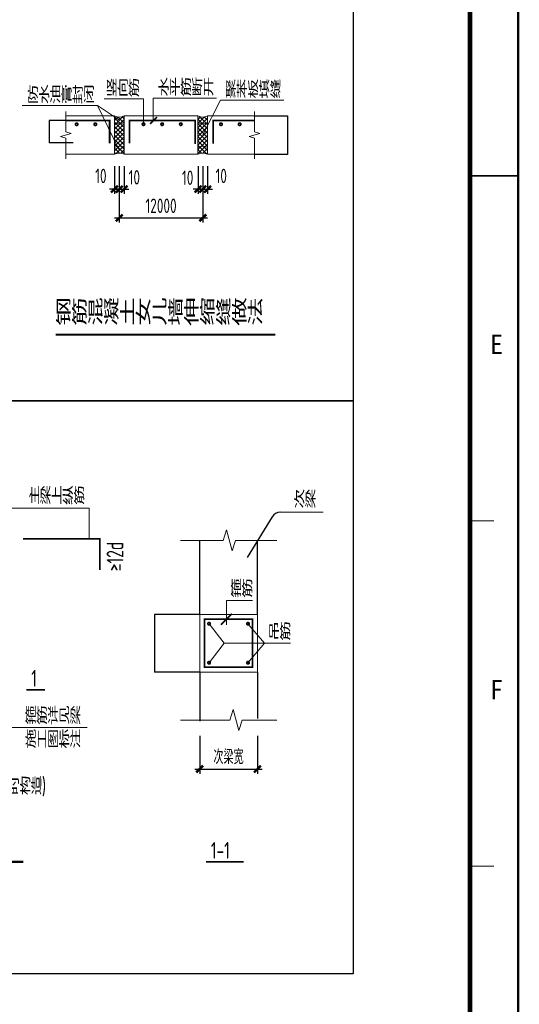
# Model space of a CAD drawing. Extents: x -294221 to 474257, y -25219 to 114942.
# Tile 8 of 69: x -84358 to -73969, y 1221 to 21686. Entities that reach past the tile are written whole.
import ezdxf
from ezdxf.enums import TextEntityAlignment as Align

# ---------------------------------------------------------------- set-up
doc = ezdxf.new("R2010")
doc.units = 0
doc.header["$LTSCALE"] = 1000
for name, color, linetype in [('AXIS_DIM', 3, 'Continuous'), ('BORDER', 7, 'Continuous'), ('wy-6大样-填充', 8, 'Continuous'), ('尺寸线及数字', 7, 'Continuous')]:
    doc.layers.add(name, color=color, linetype=linetype)
for name, color, linetype, lineweight in [('wy-0-文字', 7, 'Continuous', 20), ('wy-0-钢筋', 1, 'Continuous', 35), ('wy-6大样-轮廓线', 111, 'Continuous', 20)]:
    doc.layers.add(name, color=color, linetype=linetype, lineweight=lineweight)
doc.styles.add('MYROMANS', font='myromans.shx', dxfattribs={"width": 0.7, "bigfont": 'hzdx.shx'})
doc.styles.add('QC_宋体', font='txt')
doc.styles.add('TSSD_Dimension', font='tssdeng.shx', dxfattribs={"width": 0.7, "bigfont": 'hztxt.shx'})
doc.styles.add('TSSD_Rein', font='Tssdeng.shx', dxfattribs={"width": 0.7, "bigfont": '@@tssdchn.shx'})
doc.dimstyles.new('1-10', dxfattribs={"dimtxt": 3, "dimasz": 1, "dimexe": 2, "dimexo": 2, "dimgap": 0.5, "dimtad": 1, "dimdec": 0, "dimlfac": 10, "dimdsep": 46, "dimtxsty": 'MYROMANS', "dimblk": 'ARCHTICK', "dimcen": 2.5, "dimdle": 2, "dimclrt": 6, "dimadec": 0, "dimazin": 0, "dimtfac": 1, "dimtdec": 0, "dimtix": 1, "dimtmove": 2, "dimatfit": 3, "dimldrblk": 'DD', "dimfxl": 0, "dimarcsym": 0})
doc.dimstyles.new('TSSD_100_100', dxfattribs={"dimtxt": 300, "dimasz": 100, "dimexe": 100, "dimexo": 250, "dimgap": 100, "dimtad": 1, "dimdec": 0, "dimzin": 0, "dimdsep": 46, "dimtxsty": 'TSSD_Dimension', "dimblk": 'ARCHTICK', "dimcen": 0, "dimdle": 100, "dimclre": 7, "dimclrt": 7, "dimadec": 0, "dimazin": 0, "dimtfac": 1, "dimtdec": 0, "dimtix": 1, "dimtmove": 2, "dimatfit": 3, "dimldrblk": 'ARCHTICK', "dimfxl": 0, "dimtolj": 1, "dimtzin": 0, "dimarcsym": 0})
doc.dimstyles.new('TSSD_10_1', dxfattribs={"dimtxt": 3.5, "dimasz": 1, "dimexe": 1, "dimexo": 2.5, "dimgap": 1, "dimtad": 1, "dimdec": 0, "dimlfac": 10, "dimzin": 0, "dimdsep": 46, "dimtxsty": 'TSSD_Dimension', "dimblk": 'ARCHTICK', "dimblk1": 'ARCHTICK', "dimblk2": 'ARCHTICK', "dimcen": 0, "dimdle": 1, "dimclrt": 7, "dimadec": 0, "dimazin": 0, "dimtfac": 1, "dimtdec": 0, "dimtix": 1, "dimtmove": 2, "dimatfit": 3, "dimfxl": 0, "dimtolj": 1, "dimtzin": 0, "dimarcsym": 0})
pattern_1 = [(45, (1147577.7, 41080.01), (-44.9012806, 44.9012806), []), (135, (1147577.7, 41080.01), (-44.9012806, -44.9012806), [])]

# ---------------------------------------------------------------- blocks, each defined once
blk = doc.blocks.new('_ArchTick')
at = {"color": 0, "linetype": 'ByBlock', "const_width": 0.5}
blk.add_lwpolyline([(-0.71, -0.71), (0.71, 0.71)], dxfattribs=at)
blk = doc.blocks.new('*D678')
at = {"color": 0, "lineweight": -2}
for p, q in [((-79472, 19689), (-78786, 19689)), ((-78788, 19691), (-78788, 18887)), ((-79472, 18889), (-78786, 18889))]:
    blk.add_line(p, q, dxfattribs=at)
at = {"layer": 'Defpoints', "color": 0}
for p in [(-79474, 19689), (-79474, 18889), (-78788, 18889)]:
    blk.add_point(p, dxfattribs=at)
at = {"color": 0, "lineweight": -2}
for p, rotation in [((-78788, 19689), 90), ((-78788, 18889), 270)]:
    blk.add_blockref('_ArchTick', p, dxfattribs=dict(at, rotation=rotation))
at = {"color": 6, "insert": (-78790, 19289), "char_height": 3, "attachment_point": 5, "rotation": 90, "style": 'MYROMANS'}
blk.add_mtext('厚度', dxfattribs=at)
blk = doc.blocks.new('DD')
for p, q in [((1.5, 0), (-1.5, 0)), ((0, -1.5), (0, 1.5))]:
    blk.add_line(p, q)
at = {"layer": '尺寸线及数字', "const_width": 0.45}
blk.add_lwpolyline([(0.5, 0.5), (-0.5, -0.5)], dxfattribs=at)
blk = doc.blocks.new('*D679')
at = {"color": 0, "lineweight": -2}
for p, q in [((-83245, 19589), (-83747, 19589)), ((-83745, 19591), (-83745, 19128)), ((-83245, 19130), (-83747, 19130))]:
    blk.add_line(p, q, dxfattribs=at)
at = {"layer": 'Defpoints', "color": 0}
for p in [(-83243, 19589), (-83745, 19130), (-83243, 19130)]:
    blk.add_point(p, dxfattribs=at)
at = {"color": 0, "lineweight": -2}
for p, rotation in [((-83745, 19589), 90), ((-83745, 19130), 270)]:
    blk.add_blockref('_ArchTick', p, dxfattribs=dict(at, rotation=rotation))
at = {"color": 6, "insert": (-83747, 19359), "char_height": 3, "attachment_point": 5, "rotation": 90, "style": 'MYROMANS'}
blk.add_mtext('10d', dxfattribs=at)
blk = doc.blocks.new('*D680')
at = {"layer": 'AXIS_DIM', "color": 7, "lineweight": -2}
for p, q in [((-80650, 18639), (-80650, 18064)), ((-80550, 18639), (-80550, 18064))]:
    blk.add_line(p, q, dxfattribs=at)
at = {"layer": 'AXIS_DIM', "color": 0, "lineweight": -2}
for p, q in [((-80650, 18164), (-80750, 18164)), ((-80650, 18164), (-80550, 18164)), ((-80550, 18164), (-80450, 18164))]:
    blk.add_line(p, q, dxfattribs=at)
at = {"layer": 'Defpoints', "color": 0}
for p in [(-80650, 18889), (-80550, 18889), (-80550, 18164)]:
    blk.add_point(p, dxfattribs=at)
at = {"layer": 'AXIS_DIM', "color": 0, "lineweight": -2, "xscale": 100, "yscale": 100, "zscale": 100}
blk.add_blockref('_ArchTick', (-80650, 18164), dxfattribs=at)
at = {"layer": 'AXIS_DIM', "color": 0, "lineweight": -2, "xscale": 100, "yscale": 100, "zscale": 100, "rotation": 180}
blk.add_blockref('_ArchTick', (-80550, 18164), dxfattribs=at)
at = {"layer": 'AXIS_DIM', "color": 7, "insert": (-80865, 18401), "char_height": 300, "attachment_point": 5, "style": 'TSSD_Dimension'}
blk.add_mtext('\\A1;10', dxfattribs=at)
blk = doc.blocks.new('*D681')
at = {"layer": 'AXIS_DIM', "color": 7, "lineweight": -2}
for p, q in [((-82387, 18639), (-82387, 18064)), ((-82287, 18639), (-82287, 18064))]:
    blk.add_line(p, q, dxfattribs=at)
at = {"layer": 'AXIS_DIM', "color": 0, "lineweight": -2}
for p, q in [((-82387, 18164), (-82487, 18164)), ((-82387, 18164), (-82287, 18164)), ((-82287, 18164), (-82187, 18164))]:
    blk.add_line(p, q, dxfattribs=at)
at = {"layer": 'Defpoints', "color": 0}
for p in [(-82387, 18889), (-82287, 18889), (-82287, 18164)]:
    blk.add_point(p, dxfattribs=at)
at = {"layer": 'AXIS_DIM', "color": 0, "lineweight": -2, "xscale": 100, "yscale": 100, "zscale": 100}
blk.add_blockref('_ArchTick', (-82387, 18164), dxfattribs=at)
at = {"layer": 'AXIS_DIM', "color": 0, "lineweight": -2, "xscale": 100, "yscale": 100, "zscale": 100, "rotation": 180}
blk.add_blockref('_ArchTick', (-82287, 18164), dxfattribs=at)
at = {"layer": 'AXIS_DIM', "color": 7, "insert": (-82670, 18439), "char_height": 300, "attachment_point": 5, "style": 'TSSD_Dimension'}
blk.add_mtext('\\A1;10', dxfattribs=at)
blk = doc.blocks.new('*D682')
at = {"layer": 'AXIS_DIM', "color": 7, "lineweight": -2}
for p, q in [((-80550, 18639), (-80550, 18064)), ((-80450, 18639), (-80450, 18064))]:
    blk.add_line(p, q, dxfattribs=at)
at = {"layer": 'AXIS_DIM', "color": 0, "lineweight": -2}
for p, q in [((-80550, 18164), (-80650, 18164)), ((-80550, 18164), (-80450, 18164)), ((-80450, 18164), (-80350, 18164))]:
    blk.add_line(p, q, dxfattribs=at)
at = {"layer": 'Defpoints', "color": 0}
for p in [(-80550, 18889), (-80450, 18889), (-80450, 18164)]:
    blk.add_point(p, dxfattribs=at)
at = {"layer": 'AXIS_DIM', "color": 0, "lineweight": -2, "xscale": 100, "yscale": 100, "zscale": 100}
blk.add_blockref('_ArchTick', (-80550, 18164), dxfattribs=at)
at = {"layer": 'AXIS_DIM', "color": 0, "lineweight": -2, "xscale": 100, "yscale": 100, "zscale": 100, "rotation": 180}
blk.add_blockref('_ArchTick', (-80450, 18164), dxfattribs=at)
at = {"layer": 'AXIS_DIM', "color": 7, "insert": (-80168, 18439), "char_height": 300, "attachment_point": 5, "style": 'TSSD_Dimension'}
blk.add_mtext('\\A1;10', dxfattribs=at)
blk = doc.blocks.new('*D683')
at = {"layer": 'AXIS_DIM', "color": 7, "lineweight": -2}
for p, q in [((-82287, 18483), (-82287, 17468)), ((-80550, 18483), (-80550, 17468))]:
    blk.add_line(p, q, dxfattribs=at)
at = {"layer": 'AXIS_DIM', "color": 0, "lineweight": -2}
blk.add_line((-82387, 17568), (-80450, 17568), dxfattribs=at)
at = {"layer": 'Defpoints', "color": 0}
for p in [(-82287, 18733), (-80550, 18733), (-80550, 17568)]:
    blk.add_point(p, dxfattribs=at)
at = {"layer": 'AXIS_DIM', "color": 0, "lineweight": -2, "xscale": 100, "yscale": 100, "zscale": 100, "rotation": 180}
blk.add_blockref('_ArchTick', (-82287, 17568), dxfattribs=at)
at = {"layer": 'AXIS_DIM', "color": 0, "lineweight": -2, "xscale": 100, "yscale": 100, "zscale": 100}
blk.add_blockref('_ArchTick', (-80550, 17568), dxfattribs=at)
at = {"layer": 'AXIS_DIM', "color": 7, "insert": (-81419, 17818), "char_height": 300, "attachment_point": 5, "style": 'TSSD_Dimension'}
blk.add_mtext('\\A1;12000', dxfattribs=at)
blk = doc.blocks.new('*D684')
at = {"layer": 'AXIS_DIM', "color": 7, "lineweight": -2}
for p, q in [((-82287, 18639), (-82287, 18064)), ((-82187, 18639), (-82187, 18064))]:
    blk.add_line(p, q, dxfattribs=at)
at = {"layer": 'AXIS_DIM', "color": 0, "lineweight": -2}
for p, q in [((-82287, 18164), (-82387, 18164)), ((-82287, 18164), (-82187, 18164)), ((-82187, 18164), (-82087, 18164))]:
    blk.add_line(p, q, dxfattribs=at)
at = {"layer": 'Defpoints', "color": 0}
for p in [(-82287, 18889), (-82187, 18889), (-82187, 18164)]:
    blk.add_point(p, dxfattribs=at)
at = {"layer": 'AXIS_DIM', "color": 0, "lineweight": -2, "xscale": 100, "yscale": 100, "zscale": 100}
blk.add_blockref('_ArchTick', (-82287, 18164), dxfattribs=at)
at = {"layer": 'AXIS_DIM', "color": 0, "lineweight": -2, "xscale": 100, "yscale": 100, "zscale": 100, "rotation": 180}
blk.add_blockref('_ArchTick', (-82187, 18164), dxfattribs=at)
at = {"layer": 'AXIS_DIM', "color": 7, "insert": (-81974, 18410), "char_height": 300, "attachment_point": 5, "style": 'TSSD_Dimension'}
blk.add_mtext('\\A1;10', dxfattribs=at)
blk = doc.blocks.new('*D690')
at = {"color": 0, "lineweight": -2}
for p, q in [((-80618, 9325), (-81553, 9325)), ((-81552, 9326), (-81552, 8124)), ((-80618, 8125), (-81553, 8125))]:
    blk.add_line(p, q, dxfattribs=at)
at = {"layer": 'Defpoints', "color": 0}
for p in [(-80615, 9325), (-81552, 8125), (-80615, 8125)]:
    blk.add_point(p, dxfattribs=at)
at = {"color": 0, "lineweight": -2}
for p, rotation in [((-81552, 9325), 90), ((-81552, 8125), 270)]:
    blk.add_blockref('_ArchTick', p, dxfattribs=dict(at, rotation=rotation))
at = {"color": 7, "insert": (-81555, 8725), "char_height": 3.5, "attachment_point": 5, "rotation": 90, "style": 'TSSD_Dimension'}
blk.add_mtext('\\A1;主梁宽', dxfattribs=at)
blk = doc.blocks.new('*D691')
at = {"layer": 'AXIS_DIM', "color": 7, "lineweight": -2}
for p, q in [((-80615, 6799), (-80615, 6012)), ((-79415, 6799), (-79415, 6012))]:
    blk.add_line(p, q, dxfattribs=at)
at = {"layer": 'AXIS_DIM', "color": 0, "lineweight": -2}
blk.add_line((-80715, 6112), (-79315, 6112), dxfattribs=at)
at = {"layer": 'Defpoints', "color": 0}
for p in [(-80615, 7049), (-79415, 7049), (-79415, 6112)]:
    blk.add_point(p, dxfattribs=at)
at = {"layer": 'AXIS_DIM', "color": 0, "lineweight": -2, "xscale": 100, "yscale": 100, "zscale": 100, "rotation": 180}
blk.add_blockref('_ArchTick', (-80615, 6112), dxfattribs=at)
at = {"layer": 'AXIS_DIM', "color": 0, "lineweight": -2, "xscale": 100, "yscale": 100, "zscale": 100}
blk.add_blockref('_ArchTick', (-79415, 6112), dxfattribs=at)
at = {"layer": 'AXIS_DIM', "color": 7, "insert": (-80015, 6362), "char_height": 300, "attachment_point": 5, "style": 'TSSD_Dimension'}
blk.add_mtext('\\A1;次梁宽', dxfattribs=at)
blk = doc.blocks.new('A1E图框')
for points, const_width in [([(0, 0), (841, 0), (841, 594), (0, 594)], 0.5), ([(25, 10), (831, 10), (831, 584), (25, 584)], 1)]:
    blk.add_lwpolyline(points, close=True, dxfattribs=dict(const_width=const_width))
for points, const_width in [([(831, 297), (841, 297)], 0.35), ([(836, 225.25), (831, 225.25)], 0.2), ([(836, 153.5), (831, 153.5)], 0.2)]:
    blk.add_lwpolyline(points, dxfattribs=dict(const_width=const_width))
at = {"style": 'QC_宋体'}
for s, p in [('E', (836.5, 261.96)), ('F', (836.5, 190.21))]:
    blk.add_text(s, height=4, dxfattribs=at).set_placement(p, align=Align.MIDDLE_CENTER)

msp = doc.modelspace()

# ---------------------------------------------------------------- hatches: boundary and pattern name
at = {"layer": 'wy-6大样-填充'}
h = msp.add_hatch(dxfattribs=at)
h.set_pattern_fill('ANSI37', color=256, scale=39.148786, style=0)
h.set_pattern_definition(pattern_1)
h.paths.add_polyline_path([(-82187.297, 19688.586, -0.255749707), (-82387.297, 19688.586), (-82387.297, 19546.511, 0.255749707), (-82187.297, 19546.511)])
h = msp.add_hatch(dxfattribs=at)
h.set_pattern_fill('ANSI37', color=256, scale=39.148786, style=0)
h.set_pattern_definition(pattern_1)
h.paths.add_polyline_path([(-80450.204, 19688.586, -0.255749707), (-80650.204, 19688.586), (-80650.204, 19546.511, 0.255749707), (-80450.204, 19546.511)])
h = msp.add_hatch(dxfattribs=at)
h.set_pattern_fill('ANSI37', color=256, scale=39.148786, style=0)
h.set_pattern_definition(pattern_1)
h.paths.add_polyline_path([(-82187.297, 19546.511, -0.255749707), (-82387.297, 19546.511), (-82387.297, 19030.661, -0.255749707), (-82187.297, 19030.661)])
h = msp.add_hatch(dxfattribs=at)
h.set_pattern_fill('ANSI37', color=256, scale=39.148786, style=0)
h.set_pattern_definition(pattern_1)
h.paths.add_polyline_path([(-80450.204, 19546.511, -0.255749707), (-80650.204, 19546.511), (-80650.204, 19030.661, -0.255749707), (-80450.204, 19030.661)])
h = msp.add_hatch(dxfattribs=at)
h.set_pattern_fill('ANSI37', color=256, scale=39.148786, style=0)
h.set_pattern_definition(pattern_1)
h.paths.add_polyline_path([(-82187.297, 19030.661, 0.255749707), (-82387.297, 19030.661), (-82387.297, 18888.586, -0.255749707), (-82187.297, 18888.586)])
h = msp.add_hatch(dxfattribs=at)
h.set_pattern_fill('ANSI37', color=256, scale=39.148786, style=0)
h.set_pattern_definition(pattern_1)
h.paths.add_polyline_path([(-80450.204, 19030.661, 0.255749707), (-80650.204, 19030.661), (-80650.204, 18888.586, -0.255749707), (-80450.204, 18888.586)])

# ---------------------------------------------------------------- linework, layer by layer
at = {"color": 3}
for p, q in [((-79109.081, 11352.526), (-79631.023, 10509.51)), ((-80615.278, 9325.379), (-80615.278, 10849.537)), ((-79415.278, 9325.379), (-79415.278, 10862.667)), ((-80615.278, 8125.379), (-80615.278, 7107.182)), ((-79415.278, 8125.379), (-79415.278, 7159.689))]:
    msp.add_line(p, q, dxfattribs=at)
at = {"ltscale": 100}
for points in [[(-93016.321, 21940.242), (-77424.101, 21940.242), (-77424.101, 13767.205), (-93016.321, 13767.205)], [(-93016.321, 13767.205), (-77424.101, 13767.205), (-77424.101, 1855.232), (-93016.321, 1855.232)]]:
    msp.add_lwpolyline(points, close=True, dxfattribs=at)
at = {"color": 3}
msp.add_arc((-78939.035, 11247.244), 200, 90, 148.2368421, dxfattribs=at)
at = {"layer": 'BORDER'}
msp.add_lwpolyline([(-158094.315, -11257.991), (-158094.315, 48142.009), (-73994.315, 48142.009), (-73994.315, -11257.991)], close=True, dxfattribs=at)
at = {"layer": 'BORDER', "const_width": 50}
msp.add_lwpolyline([(-155594.315, -10257.991), (-155594.315, 47142.009), (-74994.315, 47142.009), (-74994.315, -10257.991)], close=True, dxfattribs=at)
at = {"layer": 'wy-0-文字'}
for p, q in [((-81579.297, 20056.086), (-81579.297, 19588.586)), ((-81579.297, 20056.086), (-80267.797, 20056.086)), ((-84308.704, 19902.086), (-82740.797, 19902.086)), ((-82740.797, 19902.086), (-82289.297, 18974.011)), ((-82740.797, 19902.086), (-82281.297, 19600.011)), ((-82601.797, 20040.161), (-81783.797, 20040.161)), ((-81783.797, 19513.011), (-81783.797, 20040.161)), ((-80184.204, 20016.586), (-80547.297, 19293.011)), ((-80184.204, 20016.586), (-78862.797, 20016.586)), ((-84537.284, 11531.602), (-82911.284, 11531.602)), ((-82911.284, 11531.602), (-82911.284, 10897.482)), ((-78939.035, 11447.244), (-78046.462, 11447.244)), ((-80058.278, 9615.379), (-80058.278, 9111.879)), ((-80058.278, 9615.379), (-79518.778, 9615.379)), ((-80419.778, 9130.879), (-80108.633, 8725.379)), ((-79610.778, 9130.879), (-79267.133, 8725.379)), ((-80108.633, 8725.379), (-80419.778, 8319.879)), ((-80108.633, 8725.379), (-78729.778, 8725.379)), ((-79267.133, 8725.379), (-79610.778, 8319.879)), ((-85106.784, 6976.982), (-82952.784, 6976.982))]:
    msp.add_line(p, q, dxfattribs=at)
for points, const_width in [([(-81645.584, 19521.755), (-81506.858, 19661.621)], 35), ([(-83611.838, 15139.631), (-79039.751, 15139.631)], 45), ([(-80172.588, 9110.129), (-79943.967, 9340.629)], 35), ([(-84217.284, 7757.982), (-83834.784, 7757.982)], 35), ([(-90682.102, 4181.628), (-84278.931, 4181.628)], 45), ([(-80482.999, 4181.628), (-79700.499, 4181.628)], 35)]:
    msp.add_lwpolyline(points, dxfattribs=dict(at, const_width=const_width))
at = {"layer": 'wy-0-钢筋', "const_width": 35}
for points in [[(-83397.891, 19588.586), (-82486.797, 19588.586), (-82486.797, 19118.511)], [(-82074.891, 19115.011), (-82074.891, 19588.586), (-80709.297, 19588.586), (-80709.297, 19104.511)], [(-79473.61, 19588.586), (-80337.797, 19588.586), (-80337.797, 19109.011)], [(-84289.284, 10897.482), (-82692.284, 10897.482), (-82692.284, 10245.482)]]:
    msp.add_lwpolyline(points, dxfattribs=at)
for points in [[(-83198.297, 19513.011, -1), (-83148.297, 19513.011)], [(-83148.297, 19513.011, -1), (-83198.297, 19513.011)], [(-82810.297, 19513.011, -1), (-82760.297, 19513.011)], [(-82760.297, 19513.011, -1), (-82810.297, 19513.011)], [(-81758.797, 19513.011, 1), (-81808.797, 19513.011)], [(-81808.797, 19513.011, 1), (-81758.797, 19513.011)], [(-81420.797, 19513.011, -1), (-81370.797, 19513.011)], [(-81370.797, 19513.011, -1), (-81420.797, 19513.011)], [(-81032.797, 19513.011, -1), (-80982.797, 19513.011)], [(-80982.797, 19513.011, -1), (-81032.797, 19513.011)], [(-80197.797, 19513.011, -1), (-80147.797, 19513.011)], [(-80147.797, 19513.011, -1), (-80197.797, 19513.011)], [(-79809.797, 19513.011, -1), (-79759.797, 19513.011)], [(-79759.797, 19513.011, -1), (-79809.797, 19513.011)], [(-80444.778, 9130.879, -1), (-80394.778, 9130.879)], [(-80394.778, 9130.879, -1), (-80444.778, 9130.879)], [(-79585.778, 9130.879, 1), (-79635.778, 9130.879)], [(-79635.778, 9130.879, 1), (-79585.778, 9130.879)], [(-80394.778, 8319.879, 1), (-80444.778, 8319.879)], [(-80444.778, 8319.879, 1), (-80394.778, 8319.879)], [(-79635.778, 8319.879, -1), (-79585.778, 8319.879)], [(-79585.778, 8319.879, -1), (-79635.778, 8319.879)]]:
    msp.add_lwpolyline(points, format="xyb", dxfattribs=at)
msp.add_lwpolyline([(-79515.278, 9225.379), (-79515.278, 8225.379), (-80515.278, 8225.379), (-80515.278, 9225.379), (-79515.278, 9225.379)], close=True, dxfattribs=at)
at = {"layer": 'wy-6大样-轮廓线'}
for p, q in [((-83397.891, 19688.586), (-82387.297, 19688.586)), ((-82387.297, 19688.586), (-82387.297, 18888.586)), ((-82187.297, 19688.586), (-82187.297, 18888.586)), ((-80650.204, 19688.586), (-82187.297, 19688.586)), ((-80650.204, 19688.586), (-80650.204, 18888.586)), ((-79473.61, 19688.586), (-80450.204, 19688.586)), ((-80450.204, 19688.586), (-80450.204, 18888.586)), ((-83397.891, 18888.586), (-82387.297, 18888.586)), ((-80650.204, 18888.586), (-82187.297, 18888.586)), ((-79473.61, 18888.586), (-80450.204, 18888.586))]:
    msp.add_line(p, q, dxfattribs=at)
for points in [[(-83397.891, 19777.011), (-83397.891, 19353.586), (-83287.891, 19318.586), (-83507.891, 19258.586), (-83397.891, 19223.586), (-83397.891, 18795.011)], [(-79473.61, 19777.011), (-79473.61, 19353.586), (-79363.61, 19318.586), (-79583.61, 19258.586), (-79473.61, 19223.586), (-79473.61, 18795.011)], [(-81012.52, 10864.609), (-80128.138, 10864.609), (-80058.138, 11084.609), (-79938.138, 10644.609), (-79868.138, 10864.609), (-79012.52, 10864.609)], [(-80615.278, 8125.379), (-79415.278, 8125.379), (-79415.278, 9325.379), (-80615.278, 9325.379), (-80615.278, 8125.379)], [(-81012.52, 7129.119), (-79989.088, 7129.119), (-79919.088, 7349.119), (-79799.088, 6909.119), (-79729.088, 7129.119), (-79012.52, 7129.119)]]:
    msp.add_lwpolyline(points, dxfattribs=at)
for centre, start, end in [((-82287.297, 19871.302), 241.3082459, 298.6917541), ((-80550.204, 19871.302), 241.3082459, 298.6917541), ((-82287.297, 19729.227), 241.3082459, 298.6917541), ((-80550.204, 19729.227), 241.3082459, 298.6917541), ((-82287.297, 18847.945), 61.3082459, 118.6917541), ((-80550.204, 18847.945), 61.3082459, 118.6917541), ((-82287.297, 18705.87), 61.3082459, 118.6917541), ((-80550.204, 18705.87), 61.3082459, 118.6917541)]:
    msp.add_arc(centre, 208.291, start, end, dxfattribs=at)

# ---------------------------------------------------------------- block references
at = {"xscale": 100, "yscale": 100, "zscale": 100}
msp.add_blockref('A1E图框', (-158094.315, -11257.991), dxfattribs=at)

# ---------------------------------------------------------------- texts
at = {"layer": 'wy-0-文字', "style": 'TSSD_Rein', "width": 0.7}
for s, p in [('竖向筋', (-82565.437, 20083.16)), ('水平筋断开', (-81483.437, 20099.085)), ('防水油膏封闭', (-84200.343, 19945.085)), ('聚苯板填缝', (-80088.343, 20059.585)), ('主梁上纵筋', (-84170.924, 11612.601)), ('次梁', (-78660.301, 11538.631)), ('箍筋', (-79976.917, 9679.878)), ('吊筋', (-79187.917, 8789.878)), ('1', (-84116.424, 7822.481)), ('箍筋详见梁', (-84248.424, 7041.481)), ('施工图标注', (-84248.424, 6549.981)), ('(悬挑端部次梁比悬挑梁低时构造)', (-87241.924, 5579.481)), ('1-1', (-80382.138, 4246.128)), ('(次梁范围内主梁正常箍筋或加密区箍筋照设)', (-89981.193, 3642.128))]:
    msp.add_text(s, height=350, dxfattribs=at).set_placement(p)
at = {"layer": 'wy-0-文字', "ltscale": 99, "style": 'TSSD_Rein', "width": 0.7}
for s, p in [('钢筋混凝土挂板等构件伸缩缝做法', (-91065.253, 15345.252)), ('钢筋混凝土女儿墙伸缩缝做法', (-83617.372, 15345.252)), ('当次梁底标高低于主梁底标高时构造做法', (-90687.636, 4247.249))]:
    msp.add_text(s, height=500, dxfattribs=at).set_placement(p)
at = {"layer": 'wy-0-文字', "style": 'TSSD_Rein', "width": 0.7}
msp.add_text('\x9312d', height=350, rotation=90, dxfattribs=at).set_placement((-82199.283, 10224.843))

# ---------------------------------------------------------------- dimensions: what is measured, and where the dimension line sits
at = {"color": 3}
for base, p1, p2, text, picture, middle in [((-78788.096, 18888.586), (-79473.61, 19688.586), (-79473.61, 18888.586), '厚度', '*D678', (-78790.096, 19288.586)), ((-83745.222, 19129.661), (-83243.297, 19588.586), (-83243.297, 19129.661), '10d', '*D679', (-83747.222, 19359.124))]:
    dim = msp.add_linear_dim(base=base, p1=p1, p2=p2, angle=90, text=text, dimstyle='1-10', override={"dimlfac": 10}, dxfattribs=at)
    dim.commit()
    dim.dimension.update_dxf_attribs({"geometry": picture, "text_midpoint": middle})
dim = msp.add_linear_dim(base=(-81552.252, 8125.379), p1=(-80615.278, 9325.379), p2=(-80615.278, 8125.379), angle=270, text='主梁宽', dimstyle='TSSD_10_1', override={"dimlfac": 10})
dim.commit()
dim.dimension.update_dxf_attribs({"geometry": '*D690', "text_midpoint": (-81555.002, 8725.379)})
at = {"layer": 'AXIS_DIM'}
for base, p1, p2, picture, middle in [((-82287.297, 18164.352), (-82387.297, 18888.586), (-82287.297, 18888.586), '*D681', (-82669.541, 18439.352)), ((-82187.297, 18164.352), (-82287.297, 18888.586), (-82187.297, 18888.586), '*D684', (-81974.297, 18410.011)), ((-80550.204, 18164.352), (-80650.204, 18888.586), (-80550.204, 18888.586), '*D680', (-80864.797, 18400.511)), ((-80450.204, 18164.352), (-80550.204, 18888.586), (-80450.204, 18888.586), '*D682', (-80167.96, 18439.352))]:
    dim = msp.add_linear_dim(base=base, p1=p1, p2=p2, text='10', dimstyle='TSSD_100_100', override={"dimlfac": 1}, dxfattribs=at)
    dim.commit()
    dim.dimension.update_dxf_attribs({"geometry": picture, "text_midpoint": middle, "dimtype": 160})
for base, p1, p2, text, picture, middle in [((-80550.204, 17568.058), (-82287.297, 18733.161), (-80550.204, 18733.161), '12000', '*D683', (-81418.75, 17818.058)), ((-79415.278, 6112.212), (-80615.278, 7049.187), (-79415.278, 7049.187), '次梁宽', '*D691', (-80015.278, 6362.212))]:
    dim = msp.add_linear_dim(base=base, p1=p1, p2=p2, text=text, dimstyle='TSSD_100_100', override={"dimlfac": 1}, dxfattribs=at)
    dim.commit()
    dim.dimension.update_dxf_attribs({"geometry": picture, "text_midpoint": middle})

doc.saveas('drawing.dxf')
